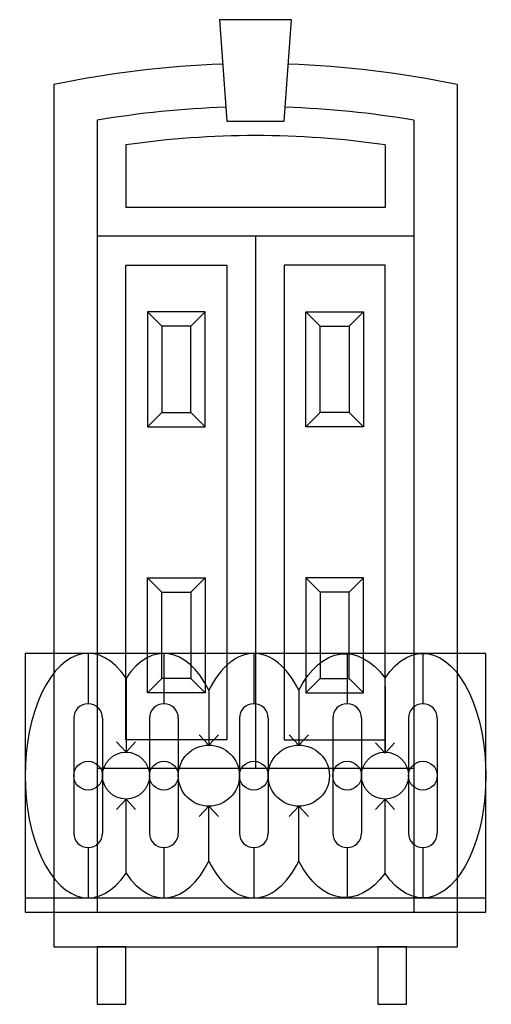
# Model space of a CAD drawing. Header units: millimetres. Extents: x 229.25 to 230.89, y 94.94 to 98.37.
import ezdxf

# ---------------------------------------------------------------- set-up
doc = ezdxf.new("R2010")
doc.units = ezdxf.units.MM
doc.layers.add('0.10', color=253, linetype='Continuous')

# ---------------------------------------------------------------- blocks, each defined once
blk = doc.blocks.new('herreria1')
at = {"layer": '0.10'}
for p, q in [((0.8, 0.9), (-0.8, 0.9)), ((-0.8, 0.9), (-0.8, 0)), ((-0.5814, 0.9), (-0.5814, 0.725)), ((-0.3182, 0.9), (-0.3182, 0.725)), ((-0.0058, 0.9), (-0.0058, 0.725)), ((0.3182, 0.9), (0.3182, 0.725)), ((0.5814, 0.9), (0.5814, 0.725)), ((0.8, 0), (0.8, 0.9)), ((-0.4498, 0.8143), (-0.4498, 0.5566)), ((0.4498, 0.5566), (0.4498, 0.8143)), ((-0.162, 0.7722), (-0.162, 0.5809)), ((0.1505, 0.7722), (0.1505, 0.5809)), ((0.4498, 0.7857), (0.4498, 0.5528)), ((-0.6314, 0.675), (-0.6314, 0.275)), ((-0.5314, 0.675), (-0.5314, 0.275)), ((-0.3682, 0.675), (-0.3682, 0.275)), ((-0.2682, 0.675), (-0.2682, 0.275)), ((-0.0558, 0.675), (-0.0558, 0.275)), ((0.0442, 0.675), (0.0442, 0.275)), ((0.2682, 0.675), (0.2682, 0.275)), ((0.3682, 0.675), (0.3682, 0.275)), ((0.5314, 0.675), (0.5314, 0.275)), ((0.6314, 0.675), (0.6314, 0.275)), ((-0.162, 0.5809), (-0.1954, 0.617)), ((-0.162, 0.5809), (-0.1286, 0.617)), ((0.1505, 0.5809), (0.1171, 0.617)), ((0.1505, 0.5809), (0.1839, 0.617)), ((-0.4498, 0.5566), (-0.4832, 0.5927)), ((-0.4498, 0.5566), (-0.4164, 0.5927)), ((0.4498, 0.5528), (0.4164, 0.5889)), ((0.4498, 0.5528), (0.4832, 0.5889)), ((-0.4498, 0.3934), (-0.4832, 0.3573)), ((-0.4498, 0.1357), (-0.4498, 0.3934)), ((-0.4498, 0.3934), (-0.4164, 0.3573)), ((0.4498, 0.3934), (0.4164, 0.3573)), ((0.4498, 0.1357), (0.4498, 0.3934)), ((0.4498, 0.3934), (0.4832, 0.3573)), ((-0.162, 0.3691), (-0.1954, 0.333)), ((-0.162, 0.1778), (-0.162, 0.3691)), ((-0.162, 0.3691), (-0.1286, 0.333)), ((0.1505, 0.3691), (0.1171, 0.333)), ((0.1505, 0.1778), (0.1505, 0.3691)), ((0.1505, 0.3691), (0.1839, 0.333)), ((-0.5814, 0.225), (-0.5814, 0.05)), ((-0.3182, 0.225), (-0.3182, 0.05)), ((-0.0058, 0.225), (-0.0058, 0.05)), ((0.3182, 0.225), (0.3182, 0.05)), ((0.5814, 0.225), (0.5814, 0.05)), ((-0.8, 0.05), (0.8, 0.05)), ((-0.8, 0), (0.8, 0))]:
    blk.add_line(p, q, dxfattribs=at)
for centre, radius in [((-0.4498, 0.475), 0.0816), ((-0.162, 0.475), 0.1062), ((0.1505, 0.475), 0.1062), ((0.4498, 0.475), 0.0816), ((-0.5814, 0.475), 0.05), ((-0.3182, 0.475), 0.05), ((-0.0058, 0.475), 0.05), ((0.3182, 0.475), 0.05), ((0.5814, 0.475), 0.05)]:
    blk.add_circle(centre, radius, dxfattribs=at)
for centre, start, end in [((-0.5814, 0.675), 0, 180), ((-0.3182, 0.675), 0, 180), ((-0.0058, 0.675), 0, 180), ((0.3182, 0.675), 0, 180), ((0.5814, 0.675), 0, 180), ((-0.5814, 0.275), 180, 0), ((-0.3182, 0.275), 180, 0), ((-0.0058, 0.275), 180, 0), ((0.3182, 0.275), 180, 0), ((0.5814, 0.275), 180, 0)]:
    blk.add_arc(centre, 0.05, start, end, dxfattribs=at)
for centre, major_axis, start_param, end_param in [((-0.5814, 0.475), (0, -0.425), 2.495481, 6.929297), ((-0.3182, 0.475), (0, -0.425), 8.628458, 10.070889), ((-0.0058, 0.475), (0, 0.425), -0.79632, 0.79632), ((-0.3182, 0.475), (0, -0.425), 5.637074, 7.079505), ((-0.0058, 0.475), (0, 0.425), 2.345273, 3.937912)]:
    blk.add_ellipse(centre, major_axis=major_axis, ratio=0.514291, start_param=start_param, end_param=end_param, dxfattribs=at)
at = {"layer": '0.10', "extrusion": (0, 0, -1)}
for centre, major_axis, ratio, start_param, end_param in [((0.3182, 0.475), (-0.0095, 0.4239), 0.539162, -0.781618, 0.654754), ((0.5814, 0.475), (0, -0.425), 0.514291, 2.495481, 6.929297), ((0.3182, 0.475), (0.0095, 0.4239), 0.539162, 2.486839, 3.923211)]:
    blk.add_ellipse(centre, major_axis=major_axis, ratio=ratio, start_param=start_param, end_param=end_param, dxfattribs=at)

msp = doc.modelspace()

# ---------------------------------------------------------------- linework, layer by layer
for p, q in [((229.3685, 98.1403), (229.3685, 95.2626)), ((230.7685, 98.1403), (230.7685, 95.2626)), ((229.5185, 98.0161), (229.5185, 95.2626)), ((230.6185, 98.0161), (230.6185, 95.2626)), ((229.6185, 97.9306), (229.6185, 97.7126)), ((230.5185, 97.9306), (230.5185, 97.7126)), ((230.5185, 97.7126), (229.6185, 97.7126)), ((230.6185, 97.6126), (229.5185, 97.6126)), ((230.0685, 97.6126), (230.0685, 95.7626)), ((229.7435, 97.3001), (229.6935, 97.3501)), ((229.8435, 97.3001), (229.8935, 97.3501)), ((230.2935, 97.3001), (230.2435, 97.3501)), ((230.3935, 97.3001), (230.4435, 97.3501)), ((229.7435, 97.0001), (229.6935, 96.9501)), ((229.8435, 97.0001), (229.8935, 96.9501)), ((230.2935, 97.0001), (230.2435, 96.9501)), ((230.3935, 97.0001), (230.4435, 96.9501)), ((229.7435, 96.3751), (229.6935, 96.4251)), ((229.8435, 96.3751), (229.8935, 96.4251)), ((230.2935, 96.3751), (230.2435, 96.4251)), ((230.3935, 96.3751), (230.4435, 96.4251)), ((229.7435, 96.0751), (229.6935, 96.0251)), ((229.8435, 96.0751), (229.8935, 96.0251)), ((230.2935, 96.0751), (230.2435, 96.0251)), ((230.3935, 96.0751), (230.4435, 96.0251)), ((230.6185, 95.7626), (229.5185, 95.7626))]:
    msp.add_line(p, q)
for points in [[(229.9435, 98.3656), (229.9685, 98.0126), (230.1685, 98.0126), (230.1935, 98.3656)], [(229.6185, 97.5126), (229.9685, 97.5126), (229.9685, 95.8626), (229.6185, 95.8626)], [(230.1685, 97.5126), (230.1685, 95.8626), (230.5185, 95.8626), (230.5185, 97.5126)], [(229.6935, 96.9501), (229.8935, 96.9501), (229.8935, 97.3501), (229.6935, 97.3501)], [(230.4435, 96.9501), (230.2435, 96.9501), (230.2435, 97.3501), (230.4435, 97.3501)], [(229.7435, 97.0001), (229.8435, 97.0001), (229.8435, 97.3001), (229.7435, 97.3001)], [(230.3935, 97.0001), (230.2935, 97.0001), (230.2935, 97.3001), (230.3935, 97.3001)], [(229.6935, 96.4251), (229.8935, 96.4251), (229.8935, 96.0251), (229.6935, 96.0251)], [(230.4435, 96.4251), (230.2435, 96.4251), (230.2435, 96.0251), (230.4435, 96.0251)], [(229.7435, 96.3751), (229.8435, 96.3751), (229.8435, 96.0751), (229.7435, 96.0751)], [(230.3935, 96.3751), (230.2935, 96.3751), (230.2935, 96.0751), (230.3935, 96.0751)], [(229.5185, 94.9426), (229.6185, 94.9426), (229.6185, 95.1426), (229.5185, 95.1426)], [(230.4935, 94.9426), (230.5935, 94.9426), (230.5935, 95.1426), (230.4935, 95.1426)]]:
    msp.add_lwpolyline(points, close=True)
for points in [[(229.3685, 95.2626), (229.3685, 95.1426), (230.7685, 95.1426)], [(229.3685, 95.2626), (230.7685, 95.2626), (230.7685, 95.1426)]]:
    msp.add_lwpolyline(points)
for radius, start, end in [(3.424, 91.9085, 101.7965), (3.424, 78.2035, 88.0915), (3.274, 91.8102, 99.6709), (3.274, 80.3291, 88.1898), (3.174, 90, 98.1506), (3.174, 81.8494, 90)]:
    msp.add_arc((230.0685, 94.7886), radius, start, end)

# ---------------------------------------------------------------- block references
msp.add_blockref('herreria1', (230.0685, 95.2626))

doc.saveas('drawing.dxf')
